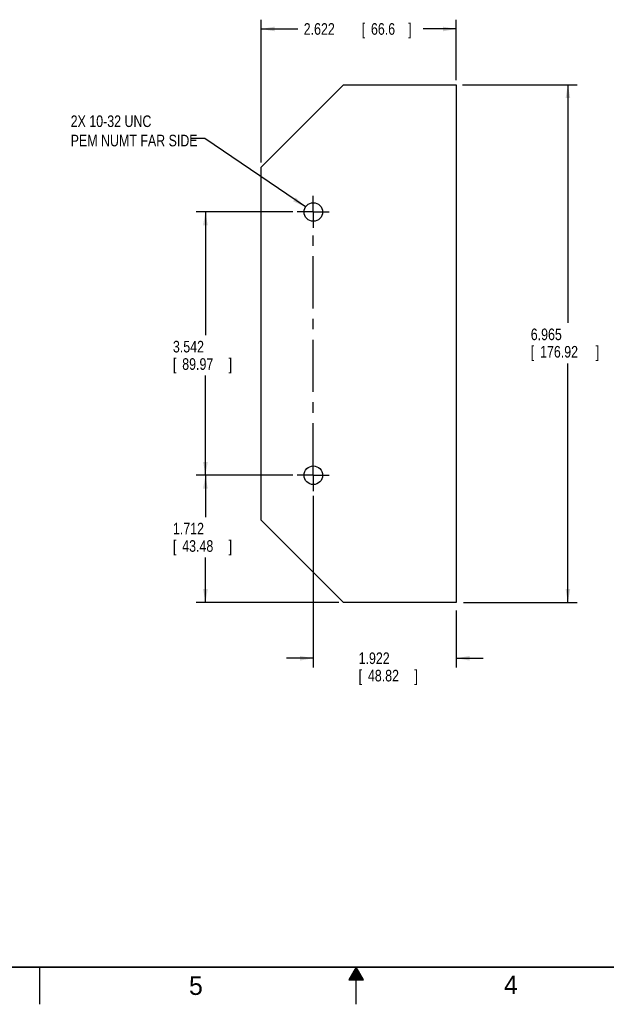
# Model space of a CAD drawing. Header units: inches. Extents: x 0 to 34, y 0 to 22.
# Tile 57 of 67: x 12.5 to 20.4, y 0 to 13.2. Entities that reach past the tile are written whole.
import ezdxf

# ---------------------------------------------------------------- set-up
doc = ezdxf.new("R2010")
doc.units = ezdxf.units.IN
doc.header["$LTSCALE"] = 1.87
doc.header["$MEASUREMENT"] = 0
doc.linetypes.add('CENTER', pattern=[0.6, 0.375, -0.075, 0.075, -0.075])
doc.layers.get('0').update_dxf_attribs({"linetype": 'CONTINUOUS'})
for name, color, linetype in [('DEFAULT_1', 7, 'CENTER'), ('DETAIL', 7, 'CONTINUOUS'), ('DIMENSIONS', 7, 'CONTINUOUS')]:
    doc.layers.add(name, color=color, linetype=linetype)
doc.styles.get("Standard").update_dxf_attribs({"font": 'txt', "width": 0.8})
doc.dimstyles.new('DIMSTYLE_2', dxfattribs={"dimtxt": 0.156, "dimasz": 0.18, "dimexe": 0.18, "dimexo": 0.0625, "dimgap": 0.09, "dimtad": 0, "dimtih": 1, "dimtoh": 1, "dimdec": 3, "dimzin": 4, "dimdsep": 46, "dimtxsty": 'STANDARD', "dimblk": '_FILLED', "dimblk1": '_FILLED', "dimblk2": '_FILLED', "dimcen": 0.09, "dimadec": 0, "dimazin": 0, "dimtp": 0.001, "dimtm": 0.001, "dimtfac": 1, "dimtdec": 3, "dimtofl": 0, "dimtmove": 0, "dimatfit": 3, "dimldrblk": '_FILLED', "dimfxl": 1, "dimtolj": 1, "dimtzin": 4, "dimarcsym": 0})
doc.dimstyles.new('DIMSTYLE_3', dxfattribs={"dimtxt": 0.156, "dimasz": 0.18, "dimexe": 0.18, "dimexo": 0.0625, "dimgap": 0.09, "dimtad": 0, "dimtih": 1, "dimtoh": 1, "dimdec": 3, "dimzin": 4, "dimdsep": 46, "dimtxsty": 'STANDARD', "dimblk": '_FILLED', "dimblk1": '_FILLED', "dimblk2": '_FILLED', "dimcen": 0.09, "dimadec": 0, "dimazin": 0, "dimtp": 0.01, "dimtm": 0.01, "dimtfac": 1, "dimtdec": 3, "dimtofl": 0, "dimtmove": 0, "dimatfit": 3, "dimldrblk": '_FILLED', "dimfxl": 1, "dimtolj": 1, "dimtzin": 4, "dimarcsym": 0})

# ---------------------------------------------------------------- blocks, each defined once
blk = doc.blocks.new('_FILLED')
at = {"color": 0, "linetype": 'BYBLOCK'}
blk.add_solid([(0, 0), (-1, 0.174), (-1, -0.174)], dxfattribs=at)
blk = doc.blocks.new('*D8')
at = {"layer": 'DIMENSIONS', "color": 2, "linetype": 'CONTINUOUS'}
for p, q in [((18.431, 12.372), (19.972, 12.372)), ((19.847, 12.372), (19.847, 9.169)), ((19.847, 5.406), (19.847, 8.623)), ((18.443, 5.406), (19.972, 5.406))]:
    blk.add_line(p, q, dxfattribs=at)
at = {"layer": 'DIMENSIONS', "color": 2, "linetype": 'CONTINUOUS', "xscale": 0.18, "yscale": 0.18, "zscale": 0.18}
for p, rotation in [((19.847, 12.372), 90), ((19.847, 5.406), 270)]:
    blk.add_blockref('_FILLED', p, dxfattribs=dict(at, rotation=rotation))
at = {"layer": 'DIMENSIONS', "color": 2, "linetype": 'CONTINUOUS', "width": 0.8}
for s, p in [('6.965', (19.348, 8.935)), ('[', (19.348, 8.701)), ('176.92', (19.473, 8.701)), (']', (20.221, 8.701))]:
    blk.add_text(s, height=0.156, dxfattribs=at).set_placement(p)
blk = doc.blocks.new('*D9')
at = {"layer": 'DIMENSIONS', "color": 2, "linetype": 'CONTINUOUS'}
for p, q in [((16.148, 10.66), (14.85, 10.66)), ((14.975, 10.66), (14.975, 9.004)), ((14.975, 7.118), (14.975, 8.458)), ((16.148, 7.118), (14.85, 7.118))]:
    blk.add_line(p, q, dxfattribs=at)
at = {"layer": 'DIMENSIONS', "color": 2, "linetype": 'CONTINUOUS', "xscale": 0.18, "yscale": 0.18, "zscale": 0.18}
for p, rotation in [((14.975, 10.66), 90), ((14.975, 7.118), 270)]:
    blk.add_blockref('_FILLED', p, dxfattribs=dict(at, rotation=rotation))
at = {"layer": 'DIMENSIONS', "color": 2, "linetype": 'CONTINUOUS', "width": 0.8}
for s, p in [('3.542', (14.538, 8.77)), ('[', (14.538, 8.536)), ('89.97', (14.663, 8.536)), (']', (15.287, 8.536))]:
    blk.add_text(s, height=0.156, dxfattribs=at).set_placement(p)
blk = doc.blocks.new('*D10')
at = {"layer": 'DIMENSIONS', "color": 2, "linetype": 'CONTINUOUS'}
for p, q in [((16.148, 7.118), (14.85, 7.118)), ((14.975, 7.118), (14.975, 6.556)), ((14.975, 5.406), (14.975, 6.01)), ((16.77, 5.406), (14.85, 5.406))]:
    blk.add_line(p, q, dxfattribs=at)
at = {"layer": 'DIMENSIONS', "color": 2, "linetype": 'CONTINUOUS', "xscale": 0.18, "yscale": 0.18, "zscale": 0.18}
for p, rotation in [((14.975, 7.118), 90), ((14.975, 5.406), 270)]:
    blk.add_blockref('_FILLED', p, dxfattribs=dict(at, rotation=rotation))
at = {"layer": 'DIMENSIONS', "color": 2, "linetype": 'CONTINUOUS', "width": 0.8}
for s, p in [('1.712', (14.538, 6.322)), ('[', (14.538, 6.088)), ('43.48', (14.663, 6.088)), (']', (15.287, 6.088))]:
    blk.add_text(s, height=0.156, dxfattribs=at).set_placement(p)
blk = doc.blocks.new('*D11')
at = {"layer": 'DIMENSIONS', "color": 2, "linetype": 'CONTINUOUS'}
for p, q in [((16.425, 6.841), (16.425, 4.531)), ((18.347, 5.299), (18.347, 4.531)), ((16.425, 4.656), (16.065, 4.656)), ((18.347, 4.656), (18.707, 4.656))]:
    blk.add_line(p, q, dxfattribs=at)
at = {"layer": 'DIMENSIONS', "color": 2, "linetype": 'CONTINUOUS', "xscale": 0.18, "yscale": 0.18, "zscale": 0.18}
blk.add_blockref('_FILLED', (16.425, 4.656), dxfattribs=at)
at = {"layer": 'DIMENSIONS', "color": 2, "linetype": 'CONTINUOUS', "xscale": 0.18, "yscale": 0.18, "zscale": 0.18, "rotation": 180}
blk.add_blockref('_FILLED', (18.347, 4.656), dxfattribs=at)
at = {"layer": 'DIMENSIONS', "color": 2, "linetype": 'CONTINUOUS', "width": 0.8}
for s, p in [('1.922', (17.034, 4.578)), ('[', (17.034, 4.344)), (']', (17.783, 4.344)), ('48.82', (17.159, 4.344))]:
    blk.add_text(s, height=0.156, dxfattribs=at).set_placement(p)
blk = doc.blocks.new('*D13')
at = {"layer": 'DIMENSIONS', "color": 2, "linetype": 'CONTINUOUS'}
for p, q in [((15.725, 11.327), (15.725, 13.247)), ((18.347, 12.434), (18.347, 13.247)), ((15.725, 13.122), (16.218, 13.122)), ((18.347, 13.122), (17.902, 13.122))]:
    blk.add_line(p, q, dxfattribs=at)
at = {"layer": 'DIMENSIONS', "color": 2, "linetype": 'CONTINUOUS', "xscale": 0.18, "yscale": 0.18, "zscale": 0.18, "rotation": 180}
blk.add_blockref('_FILLED', (15.725, 13.122), dxfattribs=at)
at = {"layer": 'DIMENSIONS', "color": 2, "linetype": 'CONTINUOUS', "xscale": 0.18, "yscale": 0.18, "zscale": 0.18}
blk.add_blockref('_FILLED', (18.347, 13.122), dxfattribs=at)
at = {"layer": 'DIMENSIONS', "color": 2, "linetype": 'CONTINUOUS', "width": 0.8}
for s, p in [('2.622', (16.296, 13.044)), ('[', (17.076, 13.044)), ('66.6', (17.2, 13.044)), (']', (17.7, 13.044))]:
    blk.add_text(s, height=0.156, dxfattribs=at).set_placement(p)

msp = doc.modelspace()

# ---------------------------------------------------------------- linework, layer by layer
at = {"color": 7, "linetype": 'CONTINUOUS'}
for p, q in [((15.7251, 11.264), (16.8328, 12.3718)), ((16.8328, 12.3718), (18.3471, 12.3718)), ((18.3471, 12.3718), (18.3471, 5.4063)), ((15.7251, 6.514), (15.7251, 11.264)), ((16.8328, 5.4063), (15.7251, 6.514)), ((18.3471, 5.4063), (16.8328, 5.4063))]:
    msp.add_line(p, q, dxfattribs=at)
for centre in [(16.4251, 10.66), (16.4251, 7.118)]:
    msp.add_circle(centre, 0.125, dxfattribs=at)
at = {"layer": 'DEFAULT_1', "color": 2, "linetype": 'CENTER'}
for p, q in [((16.4251, 10.66), (16.4251, 10.875)), ((16.4251, 10.66), (16.2101, 10.66)), ((16.4251, 10.66), (16.4251, 10.445)), ((16.4251, 10.66), (16.6401, 10.66)), ((16.4251, 7.118), (16.4251, 10.3778)), ((16.4251, 7.118), (16.2101, 7.118)), ((16.4251, 7.118), (16.6401, 7.118)), ((16.4251, 7.118), (16.4251, 6.903))]:
    msp.add_line(p, q, dxfattribs=at)
at = {"layer": 'DETAIL', "color": 2, "linetype": 'CONTINUOUS'}
for p, q in [((14.9659, 11.6468), (14.7859, 11.6468)), ((16.3199, 10.7276), (14.9659, 11.6468)), ((12.75, 0), (12.75, 0.5)), ((17, 0.5), (16.902, 0.3303)), ((16.9423, 0.4), (17.0577, 0.4)), ((16.948, 0.41), (17.052, 0.41)), ((16.9538, 0.42), (17.0462, 0.42)), ((16.9596, 0.43), (17.0404, 0.43)), ((16.9654, 0.44), (17.0346, 0.44)), ((16.9711, 0.45), (17.0289, 0.45)), ((16.9769, 0.46), (17.0231, 0.46)), ((16.9827, 0.47), (17.0173, 0.47)), ((16.9885, 0.48), (17.0115, 0.48)), ((16.9942, 0.49), (17.0058, 0.49)), ((17.098, 0.3303), (17, 0.5)), ((17, 0), (17, 0.5)), ((16.902, 0.3303), (17.098, 0.3303)), ((16.9076, 0.34), (17.0924, 0.34)), ((16.9134, 0.35), (17.0866, 0.35)), ((16.9192, 0.36), (17.0808, 0.36)), ((16.9249, 0.37), (17.0751, 0.37)), ((16.9307, 0.38), (17.0693, 0.38)), ((16.9365, 0.39), (17.0635, 0.39))]:
    msp.add_line(p, q, dxfattribs=at)
at = {"layer": 'DETAIL', "color": 7, "linetype": 'CONTINUOUS', "const_width": 0.02}
msp.add_lwpolyline([(0.5, 0.5), (33.5, 0.5)], dxfattribs=at)
at = {"layer": 'DETAIL', "color": 2, "linetype": 'CONTINUOUS'}
msp.add_solid([(16.1535, 10.8029), (16.3199, 10.7276), (16.1886, 10.8546)], dxfattribs=at)

# ---------------------------------------------------------------- texts
for s, p in [('5', (14.754, 0.1262)), ('4', (18.9884, 0.1369))]:
    msp.add_text(s, height=0.25, dxfattribs=at).set_placement(p)
at = {"layer": 'DETAIL', "color": 2, "linetype": 'CONTINUOUS', "insert": (13.1635, 11.9588), "char_height": 0.156, "width": 2.2464, "attachment_point": 1}
msp.add_mtext('2X 10-32 UNC \\PPEM NUMT FAR SIDE ', dxfattribs=at)

# ---------------------------------------------------------------- dimensions: what is measured, and where the dimension line sits
at = {"layer": 'DIMENSIONS', "color": 2, "linetype": 'CONTINUOUS'}
for base, p1, p2, angle, dimstyle, picture, middle in [((15.7251, 13.1218), (18.3471, 12.4343), (15.7251, 11.3265), 180, 'DIMSTYLE_2', '*D13', (17.06, 13.1218)), ((19.84708, 5.4063), (18.43066, 12.37176), (18.44316, 5.4063), 270, 'DIMSTYLE_3', '*D8', (19.84708, 8.89578)), ((14.9751, 7.118), (16.1476, 10.66), (16.1476, 7.118), 270, 'DIMSTYLE_2', '*D9', (14.9751, 8.731)), ((14.9751, 5.4063), (16.1476, 7.118), (16.7703, 5.4063), 270, 'DIMSTYLE_2', '*D10', (14.9751, 6.2832)), ((16.4251, 4.6563), (18.3471, 5.2985), (16.4251, 6.8405), 180, 'DIMSTYLE_3', '*D11', (17.4711, 4.5393))]:
    dim = msp.add_linear_dim(base=base, p1=p1, p2=p2, angle=angle, dimstyle=dimstyle, dxfattribs=at)
    dim.commit()
    dim.dimension.update_dxf_attribs({"geometry": picture, "text_midpoint": middle, "dimtype": 160})

doc.saveas('drawing.dxf')
